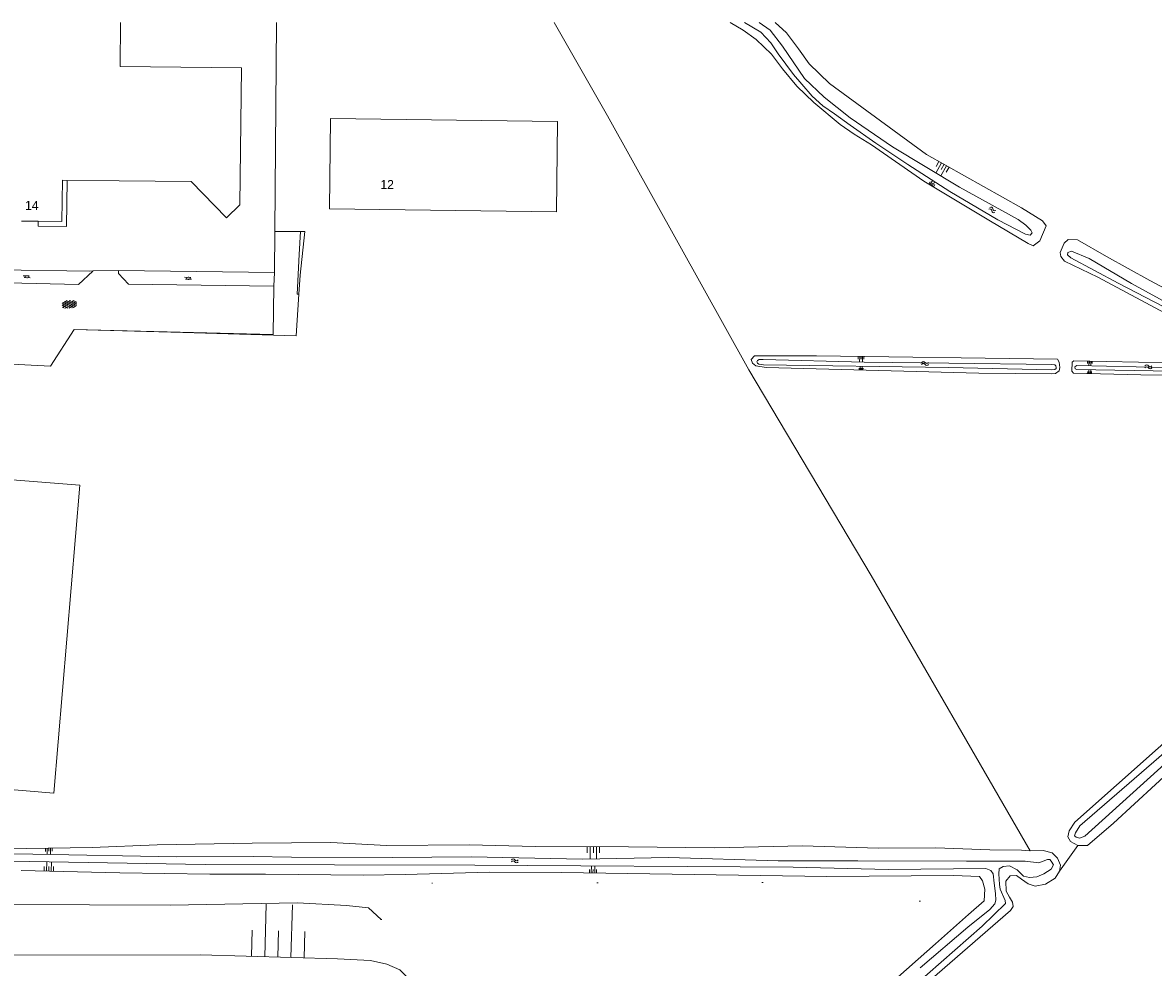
# Model space of a CAD drawing. Extents: x 99476 to 102828, y 406437 to 407931.
# Tile 141 of 162: x 101557 to 101807, y 407722 to 407931. Entities that reach past the tile are written whole.
import ezdxf

# ---------------------------------------------------------------- set-up
doc = ezdxf.new("R2010")
doc.units = 0
doc.header["$MEASUREMENT"] = 0
doc.linetypes.add('DGN Style 1', pattern=[36.392745, 0.060554, -36.332191])
for name, color, linetype, lineweight in [('BG_cultuurscheiding', 253, 'DGN Style 1', 0), ('BG_dakoverstek bijgebouw', 253, 'Continuous', 0), ('BG_gesloten verharding', 253, 'Continuous', 0), ('BG_hek', 253, 'Continuous', 0), ('BG_hoofdgebouw', 253, 'Continuous', 13), ('BG_huisnummer', 253, 'Continuous', 0), ('BG_insteek sloot', 253, 'Continuous', 0), ('BG_kant sloot', 253, 'Continuous', 0), ('BG_kant verharding', 253, 'Continuous', 0), ('BG_open verharding', 253, 'Continuous', 0), ('BG_talud', 253, 'Continuous', 0), ('BG_taludsymbool', 253, 'Continuous', 0), ('BG_vlakafsluiter', 253, 'Continuous', 0), ('BG_watersymbool', 253, 'Continuous', 0)]:
    doc.layers.add(name, color=color, linetype=linetype, lineweight=lineweight)
doc.styles.add('Style-WORKING', font='WORKING.shx')

# ---------------------------------------------------------------- blocks, each defined once
blk = doc.blocks.new('S04')
at = {"layer": 'BG_taludsymbool', "linetype": 'Continuous', "lineweight": 0}
for p, q in [((-0.5, 0), (-0.5, -0.5)), ((-0.25, 0), (-0.25, -1)), ((0, 0), (0, -0.5)), ((0.25, 0), (0.25, -1)), ((0.5, 0), (0.5, -0.5))]:
    blk.add_line(p, q, dxfattribs=at)
blk = doc.blocks.new('WATERS')
at = {"layer": 'BG_watersymbool', "linetype": 'Continuous', "lineweight": 0}
for centre, start, end in [((-0.375, 0.25), 28.07249, 151.92751), ((-0.375, -0.2), 28.07249, 151.92751), ((0.375, 0.65), 208.07249, 331.92751), ((0.375, 0.2), 208.07249, 331.92751)]:
    blk.add_arc(centre, 0.425, start, end, dxfattribs=at)
blk = doc.blocks.new('S02OV6')
at = {"layer": 'BG_open verharding', "linetype": 'Continuous', "lineweight": 0}
for p, q in [((0, 0.20784), (1.371449, 0.20784)), ((0.085505, 0.20784), (0.085505, 0.268177)), ((0.485, -0.192), (0.486, 0.207)), ((0.885505, 0.20784), (0.885505, 0.31106)), ((1.285, -0.193), (1.285, 0.207)), ((0.268333, -0.19216), (1.549656, -0.19216)), ((0.885505, -0.32925), (0.885505, -0.19216))]:
    blk.add_line(p, q, dxfattribs=at)
blk = doc.blocks.new('S01GV4')
at = {"layer": 'BG_gesloten verharding', "linetype": 'Continuous', "lineweight": 0}
for p, q in [((0, 0.278304), (0.9421, 0.823239)), ((0, -0.181671), (1.741927, 0.823239)), ((0, 0.098949), (1.593645, -0.823239)), ((0.117, -0.579), (1.53, 0.238)), ((0.163, 0.466), (2.296, -0.767)), ((0.531, -0.801), (3.134, 0.701)), ((0.567, 0.694), (2.709, -0.545)), ((1.118159, 0.823239), (3.097745, -0.32208)), ((1.293565, -0.823239), (3.161206, 0.256049)), ((1.529745, 0.23842), (2.542019, 0.823239)), ((1.91699, 0.823239), (3.161206, 0.104286)), ((2.715943, 0.823239), (3.161206, 0.565645)), ((0, -0.363991), (0.793486, -0.823239)), ((2.092105, -0.823239), (3.161206, -0.205903))]:
    blk.add_line(p, q, dxfattribs=at)

msp = doc.modelspace()

# ---------------------------------------------------------------- linework, layer by layer
at = {"layer": 'BG_cultuurscheiding', "linetype": 'DGN Style 1', "lineweight": 0, "flags": 128}
for points in [[(101617.893, 407420.052), (101629.602, 407460.036), (101628.314, 407502.019), (101609.52, 407512.475), (101604.831, 407522.817), (101608.508, 407539.167), (101628.824, 407601.214), (101646.847, 407645.529), (101668.417, 407705.535), (101671.044, 407716.611), (101672.692, 407717.074), (101675.726, 407714.178), (101674.153, 407703.762), (101664.82, 407671.85), (101662.455, 407662.224), (101666.018, 407658.274), (101676.894, 407657.695), (101683.877, 407662.317), (101716.674, 407696.632), (101733.203, 407715.042), (101756.124, 407735.635), (101753.88, 407739.06), (101750.385, 407740.835), (101743.464, 407740.892), (101638.726, 407740.693), (101636.75, 407738.581), (101636.557, 407732.715)], [(101636.557, 407732.715), (101648.955, 407725.876), (101651.664, 407718.168), (101645.996, 407702.294)]]:
    msp.add_lwpolyline(points, dxfattribs=at)
at = {"layer": 'BG_dakoverstek bijgebouw', "linetype": 'Continuous', "lineweight": 0, "flags": 128}
msp.add_lwpolyline([(101548.426, 407830.237), (101570.03, 407828.565), (101564.282, 407760.566), (101544.084, 407762.27), (101544.759, 407770.469), (101543.607, 407770.582)], dxfattribs=at)
at = {"layer": 'BG_hek', "linetype": 'Continuous', "lineweight": 0}
for p, q in [((101613.420677, 407930.653), (101613.053, 407884.571)), ((101613.053, 407884.571), (101612.98, 407875.469)), ((101618.62, 407874.881), (101619.677, 407884.569)), ((101572.185, 407875.781), (101551.476, 407876.1)), ((101572.185, 407875.781), (101572.86, 407875.853)), ((101612.98, 407875.469), (101578.569, 407875.91)), ((101618.62, 407874.881), (101618.363, 407870.732))]:
    msp.add_line(p, q, dxfattribs=at)
at = {"layer": 'BG_hek', "linetype": 'Continuous', "lineweight": 0, "flags": 128}
for points in [[(101674.707687, 407930.653), (101686.51, 407910.071), (101717.667, 407854.044), (101744.678, 407808.644), (101779.76, 407747.812)], [(101618.363, 407870.732), (101617.792, 407861.53), (101592.733, 407862.222), (101568.735, 407862.93)], [(101568.735, 407862.93), (101563.512, 407854.84), (101553.614, 407855.362)]]:
    msp.add_lwpolyline(points, dxfattribs=at)
at = {"layer": 'BG_hoofdgebouw', "linetype": 'Continuous', "lineweight": 13}
for p, q in [((101567.192, 407895.835), (101578.687, 407895.728)), ((101557.158, 407886.828), (101560.811, 407886.794))]:
    msp.add_line(p, q, dxfattribs=at)
at = {"layer": 'BG_hoofdgebouw', "linetype": 'Continuous', "lineweight": 13, "flags": 128}
for points in [[(101578.922, 407920.952), (101579.012436, 407930.653)], [(101578.922, 407920.952), (101605.702, 407920.702), (101605.343, 407890.465), (101602.351, 407887.578), (101594.551, 407895.552), (101578.687, 407895.728)], [(101625.083, 407889.533), (101625.321, 407909.51), (101675.461, 407908.858), (101675.201, 407888.882), (101625.083, 407889.533)], [(101560.811, 407886.794), (101566.062, 407886.745), (101566.147, 407895.845), (101567.192, 407895.835)], [(101567.192, 407895.835), (101567.088, 407885.687), (101560.814, 407885.757), (101560.811, 407886.794)]]:
    msp.add_lwpolyline(points, dxfattribs=at)
at = {"layer": 'BG_insteek sloot', "linetype": 'Continuous', "lineweight": 0, "flags": 128}
for points in [[(101713.53068, 407930.653), (101716.401, 407928.994), (101719.315, 407926.939), (101722.693, 407923.69), (101725.095, 407920.459), (101728.258, 407916.598), (101732, 407912.985), (101737.845, 407908.194), (101740.908, 407906.056), (101744.765, 407903.651), (101756.304, 407895.676), (101770.656, 407887.037), (101779.363, 407881.863), (101780.439, 407881.382), (101781.944, 407882.457), (101783.314, 407885.784), (101782.486, 407886.877), (101777.9, 407889.779), (101756.894, 407901.571), (101735.488, 407917.238), (101731.034, 407921.563), (101728.632, 407924.894), (101725.965, 407928.423), (101723.501537, 407930.653)], [(101824.435, 407864.005), (101806.215, 407873.696), (101796.675, 407879.003), (101790.222, 407882.679), (101788.159, 407882.76), (101787.286, 407881.95), (101786.38, 407879.887), (101786.546, 407879.028), (101787.388, 407878.022), (101794.729, 407874.462), (101815.759, 407863.206)], [(101721.546, 407854.529), (101719.246, 407854.912), (101718.485, 407855.509), (101718.236, 407856.321), (101718.963, 407857.082), (101732.613, 407857.119), (101785.824, 407856.344), (101786.205, 407855.731), (101786.305, 407854.506), (101786.157, 407853.827), (101785.38, 407853.182), (101784.47, 407853.133), (101768.437, 407853.263), (101721.546, 407854.529)], [(101821.786, 407855.536), (101803.689, 407855.737), (101789.452, 407855.974), (101789.056, 407855.709), (101788.976, 407853.745), (101789.339, 407853.283), (101804.236, 407852.882), (101819.793, 407852.712)], [(101790.317, 407749.041), (101792.429, 407749.043), (101798.188, 407753.972), (101812.111, 407766.718), (101828.183, 407781.667), (101855.844, 407806.279), (101879.532, 407828.793)], [(101817.248, 407778.638), (101789.67, 407754.174), (101788.368, 407752.242)], [(101788.368, 407752.242), (101788.138, 407750.921), (101788.683, 407749.915), (101790.317, 407749.041)], [(101553.307, 407748.318), (101572.757, 407748.58), (101587.092, 407749.202), (101608.059, 407749.531), (101625.397, 407749.693), (101637.688, 407749.025), (101655.999, 407749.138), (101670.533, 407748.835), (101691.138, 407748.736), (101710.077, 407748.486), (101729.543, 407748.963), (101746.255, 407748.398), (101758.974, 407748.49), (101770.868, 407748.053), (101777.846, 407748.009), (101779.76, 407747.812)], [(101779.76, 407747.812), (101782.631, 407747.913), (101784.644, 407747.42), (101785.832, 407746.232), (101786.477, 407744.665), (101786.297, 407743.328)], [(101557.056, 407743.485), (101578.849, 407743.023), (101598.695, 407742.691), (101610.968, 407742.667), (101632.629, 407742.502), (101641.785, 407742.625), (101660.508, 407743.117), (101676.345, 407743.063), (101734.91, 407742.15), (101762.843, 407742.428), (101768.597, 407742.176), (101769.274, 407741.202), (101769.803, 407739.354), (101769.64, 407736.779), (101766.159, 407733.764), (101758.86, 407727.34), (101748.694, 407718.293)], [(101786.297, 407743.328), (101785.341, 407741.842), (101783.148, 407740.47), (101780.872, 407740.072), (101779.321, 407740.533), (101777.868, 407741.556), (101776.795, 407742.363), (101775.36, 407742.313), (101774.388, 407741.173), (101774.522, 407738.929), (101775.193, 407737.582), (101775.86, 407736.537), (101776.075, 407735.53), (101775.449, 407734.704), (101755.354, 407717.211)]]:
    msp.add_lwpolyline(points, dxfattribs=at)
at = {"layer": 'BG_kant sloot', "linetype": 'Continuous', "lineweight": 0, "flags": 128}
for points in [[(101719.984619, 407930.653), (101722.41, 407929.01), (101725.143, 407925.481), (101729.964, 407918.34), (101734.286, 407914.213), (101740.031, 407909.654), (101749.401, 407903.254), (101764.184, 407894.349), (101777.128, 407887.185), (101778.867, 407885.941), (101779.91, 407884.864), (101780.258, 407884.284), (101779.828, 407883.721), (101778.769, 407883.987), (101772.628, 407887.155), (101762.083, 407893.407), (101752.78, 407899.343), (101745.711, 407904.036), (101740.032, 407907.998), (101736.605, 407910.502), (101734.006, 407912.309), (101731.688, 407914.43), (101729.353, 407917.032), (101727.515, 407919.203), (101724.169, 407923.743), (101722.512, 407926.162), (101720.326, 407928.515), (101716.737521, 407930.653)], [(101792.787, 407878.593), (101788.931, 407880.203), (101788.071, 407879.939), (101788.005, 407879.409), (101788.767, 407878.713), (101799.245, 407873.123), (101809.325, 407867.932)], [(101882.591, 407833.443), (101883.196, 407834.733), (101883.321, 407835.194), (101883.024, 407835.918), (101882.003, 407836.291), (101880.116, 407836.69), (101878.395, 407837.188), (101876.989, 407836.974), (101874.64, 407836.148), (101872.308, 407835.835), (101870.984, 407836.201), (101866.299, 407839.07), (101855.01, 407844.809), (101831.44, 407856.685), (101829.155, 407858.244), (101802.14, 407873.104), (101792.787, 407878.593)], [(101720.842, 407856.258), (101719.996, 407856.306), (101719.597, 407856.099), (101719.469, 407855.811), (101719.565, 407855.492), (101719.885, 407855.268), (101720.899, 407855.149), (101761.756, 407854.497), (101784.481, 407854.001), (101785.263, 407854.077), (101785.519, 407854.332), (101785.55, 407854.556), (101785.438, 407854.891), (101785.247, 407855.115), (101784.608, 407855.211), (101761.86, 407855.509), (101743.151, 407855.711), (101720.842, 407856.258)], [(101816.286, 407854.347), (101790.061, 407854.983), (101789.68, 407854.702), (101789.747, 407854.238), (101790.095, 407854.122), (101832.203, 407853.373)], [(101810.929, 407770.829), (101790.758, 407753.394), (101789.8, 407751.805), (101789.602, 407751.176), (101789.916, 407750.828), (101790.711, 407750.662), (101791.852, 407751.075), (101840.707, 407795.194)], [(101774.326, 407736.22), (101774.309, 407736.899), (101773.149, 407739.351), (101773.041, 407740.443), (101772.886, 407742.777), (101772.98, 407743.888), (101773.84, 407744.417), (101775.229, 407744.515), (101776.901, 407743.636), (101778.325, 407742.277), (101779.616, 407741.945), (101781.287, 407742.092), (101782.825, 407742.737), (101784.413, 407743.762), (101784.925, 407744.739), (101784.461, 407745.534), (101784.163, 407745.898), (101783.6, 407745.899), (101781.681, 407745.205), (101778.72, 407745.589), (101765.728, 407745.571), (101741.757, 407745.654), (101724.153, 407745.603), (101699.946, 407746.336), (101681.002, 407745.972), (101656.365, 407746.507), (101639.042, 407746.34), (101616.739, 407746.425), (101608.234, 407746.598), (101591.341, 407746.53), (101559.64, 407747.121), (101524.927, 407747.184)], [(101523.688, 407745.447), (101558.897, 407745.482), (101597.696, 407744.836), (101626.221, 407744.778), (101657.227, 407744.651), (101727.463, 407744.242), (101748.526, 407743.744), (101769.985, 407743.907), (101771.127, 407743.525), (101771.64, 407742.747), (101771.841, 407740.693), (101772.124, 407738.424), (101772.208, 407736.917), (101772.027, 407736.172), (101770.919, 407734.898), (101766.025, 407731.028), (101755.526, 407722.013)], [(101755.067, 407655.404), (101738.269, 407641.17), (101725.921, 407631.612), (101725.299, 407631.276), (101724.501, 407631.052), (101723.543, 407631.02), (101721.914, 407631.436), (101720.637, 407632.203), (101719.375, 407633.56), (101713.155, 407640.597), (101712.045, 407641.939), (101708.667, 407646.346), (101706.049, 407650.257), (101705.204, 407651.599), (101700.116, 407661.886), (101699.718, 407663.211), (101699.816, 407664.304), (101723.77, 407689.403), (101748.088, 407712.68), (101769.218, 407731.24), (101774.326, 407736.22)]]:
    msp.add_lwpolyline(points, dxfattribs=at)
at = {"layer": 'BG_kant verharding', "linetype": 'Continuous', "lineweight": 0}
for p, q in [((101618.394, 407879.502), (101618.683, 407884.569)), ((101612.842, 407872.444), (101612.98, 407875.469))]:
    msp.add_line(p, q, dxfattribs=at)
at = {"layer": 'BG_kant verharding', "linetype": 'Continuous', "lineweight": 0, "flags": 128}
for points in [[(101618.394, 407879.502), (101617.981, 407870.718), (101618.363, 407870.732)], [(101551.476, 407876.1), (101551.427, 407875.894), (101554.102, 407873.18), (101569.687, 407872.882), (101572.859, 407875.772), (101572.86, 407875.853)], [(101578.569, 407875.91), (101578.531, 407875.309), (101580.761, 407872.929), (101612.842, 407872.444)]]:
    msp.add_lwpolyline(points, dxfattribs=at)
at = {"layer": 'BG_talud', "linetype": 'Continuous', "lineweight": 0, "flags": 128}
for points in [[(101636.557, 407732.715), (101633.718, 407735.234), (101628.879, 407735.744), (101618.086, 407736.35), (101589.912, 407735.875), (101536.523, 407736.04), (101484.522, 407736.882), (101445.913, 407738.566), (101435.214, 407739.461), (101431.775, 407737.733)], [(101550.692, 407724.783), (101596.67, 407724.89), (101626.861, 407724.015), (101634.178, 407723.632), (101637.772, 407722.814), (101640.64, 407721.599), (101643.741, 407718.506), (101647.008, 407713.205), (101647.242, 407709.151), (101645.996, 407702.294)]]:
    msp.add_lwpolyline(points, dxfattribs=at)
at = {"layer": 'BG_vlakafsluiter', "linetype": 'Continuous', "lineweight": 0}
for p, q in [((101618.683, 407884.569), (101613.053, 407884.571)), ((101619.677, 407884.569), (101618.683, 407884.569)), ((101572.86, 407875.853), (101578.569, 407875.91)), ((101786.297, 407743.328), (101790.317, 407749.041))]:
    msp.add_line(p, q, dxfattribs=at)
at = {"layer": 'BG_vlakafsluiter', "linetype": 'Continuous', "lineweight": 0, "flags": 128}
msp.add_lwpolyline([(101612.842, 407872.444), (101612.681, 407861.792), (101568.735, 407862.93)], dxfattribs=at)

# ---------------------------------------------------------------- block references
at = {"layer": 'BG_gesloten verharding', "linetype": 'Continuous', "lineweight": 0, "rotation": 181.203035}
msp.add_blockref('S01GV4', (101569.285, 407868.513), dxfattribs=at)
at = {"layer": 'BG_open verharding', "linetype": 'Continuous', "lineweight": 0}
for p, rotation in [((101557.47, 407874.562), 359.083346), ((101593.097, 407874.233), 359.255197)]:
    msp.add_blockref('S02OV6', p, dxfattribs=dict(at, rotation=rotation))
at = {"layer": 'BG_taludsymbool', "linetype": 'Continuous', "lineweight": 0}
for p, xscale, yscale, zscale, rotation in [((101760.781, 407899.389), 2.597732, 2.597732, 2.597732, 330.681895), ((101757.922, 407894.702), 1.160017, 1.160017, 1.160017, 148.968478), ((101742.469, 407856.975), 1.262128, 1.262128, 1.262128, 359.182841), ((101742.472, 407853.964), 0.817296, 0.817296, 0.817296, 178.457524), ((101792.983, 407855.915), 1.016142, 1.016142, 1.016142, 359.0414), ((101792.915, 407853.187), 0.8753290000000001, 0.8753290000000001, 0.8753290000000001, 178.428853), ((101683.37, 407748.773), 2.710031, 2.710031, 2.710031, 359.725152), ((101563.15, 407748.451), 1.435126, 1.435126, 1.435126, 0.7585759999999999), ((101563.151, 407743.356), 2.056471, 2.056471, 2.056471, 178.774013), ((101683.283, 407742.955), 1.534188, 1.534188, 1.534188, 179.103659), ((101613.7, 407724.397), 11.582845, 11.582845, 11.582845, 178.342656)]:
    msp.add_blockref('S04', p, dxfattribs=dict(at, xscale=xscale, yscale=yscale, zscale=zscale, rotation=rotation))
at = {"layer": 'BG_watersymbool', "linetype": 'Continuous', "lineweight": 0, "rotation": 332.40963}
msp.add_blockref('WATERS', (101771.341, 407889.122), dxfattribs=at)
at = {"layer": 'BG_watersymbool', "linetype": 'Continuous', "lineweight": 0}
for p in [(101756.581, 407855.185), (101805.887, 407854.446), (101666.051, 407745.397)]:
    msp.add_blockref('WATERS', p, dxfattribs=at)

# ---------------------------------------------------------------- texts
at = {"layer": 'BG_huisnummer', "linetype": 'Continuous', "lineweight": 0, "style": 'Style-WORKING'}
for s, p in [('12', (101636.345, 407893.929)), ('14', (101557.903, 407889.32))]:
    msp.add_text(s, height=2, rotation=359.484352, dxfattribs=at).set_placement(p)

doc.saveas('drawing.dxf')
